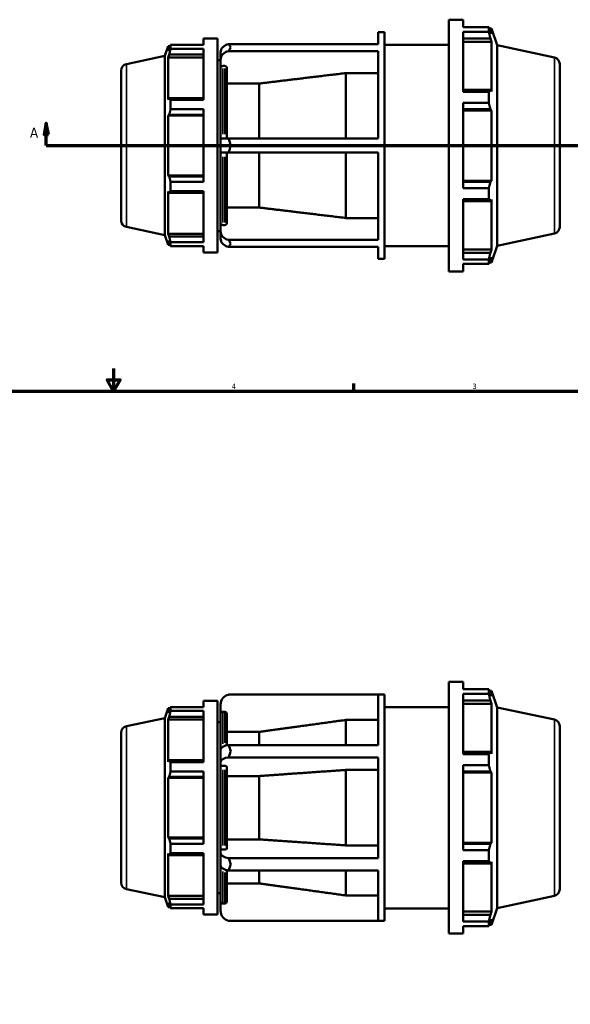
# Model space of a CAD drawing. Header units: inches. Extents: x -3.9 to 53.2, y -14.1 to 34.4.
# Tile 5 of 8: x 15.3 to 25.1, y 10.2 to 27.6. Entities that reach past the tile are written whole.
import ezdxf

# ---------------------------------------------------------------- set-up
doc = ezdxf.new("R2010")
doc.units = ezdxf.units.IN
doc.header["$MEASUREMENT"] = 0
for name, color, linetype, lineweight in [('Border (ANSI)', 7, 'Continuous', 70), ('Section Line (ANSI)', 7, 'Continuous', 70), ('Visible (ANSI)', 7, 'Continuous', 50), ('Visible Narrow (ANSI)', 7, 'Continuous', 35)]:
    doc.layers.add(name, color=color, linetype=linetype, lineweight=lineweight)
doc.styles.add('Label Text (ANSI)', font='tahoma.ttf')
doc.styles.add('Note Text (ANSI)', font='tahoma.ttf')

# ---------------------------------------------------------------- blocks, each defined once
blk = doc.blocks.new('Borders Default Border')
at = {"layer": 'Border (ANSI)'}
blk.add_line((21.25, 21), (21.25, 21.134), dxfattribs=at)
at = {"layer": 'Border (ANSI)', "flags": 128}
for points in [[(17, 21.4), (17, 21), (16.885, 21.2), (17.115, 21.2), (17, 21)], [(0.5, 1), (0.5, 21), (33.5, 21), (33.5, 1), (0.5, 1)]]:
    blk.add_lwpolyline(points, dxfattribs=at)
at = {"layer": 'Border (ANSI)', "color": 5, "true_color": 0x0000ff, "char_height": 0.0945, "attachment_point": 7, "style": 'Note Text (ANSI)'}
for s, insert in [('4', (19.092, 21.04)), ('3', (23.346, 21.038))]:
    blk.add_mtext(s, dxfattribs=dict(at, insert=insert))
blk = doc.blocks.new('2dTransSection0')
at = {"layer": 'Section Line (ANSI)', "linetype": 'Continuous'}
for p, q in [((15.811, 25.739), (15.772, 25.542)), ((15.811, 25.542), (15.811, 25.739)), ((15.851, 25.542), (15.811, 25.739)), ((33.782, 25.739), (33.743, 25.542)), ((33.782, 25.542), (33.782, 25.739)), ((33.821, 25.542), (33.782, 25.739)), ((15.772, 25.542), (15.851, 25.542)), ((15.811, 25.345), (15.811, 25.542)), ((33.743, 25.542), (33.821, 25.542)), ((33.782, 25.345), (33.782, 25.542)), ((15.811, 25.345), (16.17, 25.345)), ((33.424, 25.345), (33.782, 25.345))]:
    blk.add_line(p, q, dxfattribs=at)
at = {"layer": 'Section Line (ANSI)'}
blk.add_line((15.811, 25.345), (33.782, 25.345), dxfattribs=at)
at = {"layer": 'Section Line (ANSI)', "linetype": 'Continuous', "flags": 128}
for points in [[(15.851, 25.542), (15.811, 25.739), (15.772, 25.542), (15.851, 25.542)], [(33.821, 25.542), (33.782, 25.739), (33.743, 25.542), (33.821, 25.542)]]:
    blk.add_lwpolyline(points, dxfattribs=at)
at = {"layer": 'Section Line (ANSI)'}
for points in [[(15.851, 25.542), (15.811, 25.739), (15.772, 25.542), (15.851, 25.542)], [(33.821, 25.542), (33.782, 25.739), (33.743, 25.542), (33.821, 25.542)]]:
    blk.add_solid(points, dxfattribs=at)
at = {"layer": 'Section Line (ANSI)', "char_height": 0.18, "attachment_point": 7, "style": 'Label Text (ANSI)'}
for insert in [(15.522, 25.483), (33.919, 25.483)]:
    blk.add_mtext('A', dxfattribs=dict(at, insert=insert))

msp = doc.modelspace()

# ---------------------------------------------------------------- linework, layer by layer
at = {"layer": 'Visible (ANSI)'}
for p, q in [((22.93, 23.12), (22.93, 27.57)), ((22.93, 27.57), (23.182, 27.57)), ((23.182, 27.438), (23.182, 27.57)), ((21.68, 27.139), (21.68, 27.347)), ((21.68, 27.347), (21.791, 27.347)), ((21.791, 23.342), (21.791, 27.347)), ((23.182, 27.438), (23.636, 27.438)), ((23.182, 26.292), (23.182, 27.358)), ((23.636, 27.358), (23.182, 27.358)), ((23.636, 27.358), (23.636, 27.438)), ((23.649, 27.414), (23.687, 27.414)), ((23.687, 27.318), (23.665, 27.382)), ((23.783, 27.118), (23.687, 27.414)), ((23.687, 27.318), (23.687, 27.414)), ((18.589, 27.235), (18.589, 27.123)), ((18.589, 27.235), (18.841, 27.235)), ((18.841, 27.235), (18.841, 23.455)), ((23.182, 27.239), (23.665, 27.239)), ((23.182, 27.18), (23.687, 27.18)), ((23.665, 27.239), (23.687, 27.18)), ((23.687, 26.3), (23.687, 27.18)), ((17.91, 26.93), (17.967, 27.103)), ((17.967, 27.103), (17.967, 27.021)), ((17.999, 27.103), (17.967, 27.103)), ((17.985, 27.075), (17.967, 27.021)), ((18.009, 27.123), (18.589, 27.123)), ((18.009, 27.055), (18.009, 27.123)), ((18.589, 27.055), (18.009, 27.055)), ((18.589, 27.055), (18.589, 26.15)), ((18.895, 26.988), (18.895, 27.008)), ((18.895, 26.988), (18.895, 26.862)), ((19.036, 27.139), (21.68, 27.139)), ((21.68, 27.013), (19.036, 27.013)), ((21.68, 25.471), (21.68, 27.013)), ((21.791, 27.125), (22.93, 27.125)), ((23.783, 23.571), (23.783, 27.118)), ((24.797, 26.903), (23.783, 27.118)), ((17.229, 26.785), (17.91, 26.93)), ((17.91, 23.76), (17.91, 26.93)), ((17.967, 26.904), (17.985, 26.954)), ((18.589, 26.904), (17.967, 26.904)), ((17.967, 26.904), (17.967, 26.156)), ((17.985, 26.954), (18.589, 26.954)), ((18.841, 26.857), (18.895, 26.857)), ((18.895, 26.862), (18.895, 26.718)), ((17.135, 24.02), (17.135, 26.669)), ((18.895, 25.471), (18.895, 26.718)), ((18.968, 26.751), (18.933, 26.751)), ((19.006, 26.718), (19.006, 25.471)), ((24.891, 26.787), (24.891, 23.903)), ((21.111, 25.471), (21.111, 26.626)), ((21.68, 26.626), (21.111, 26.626)), ((19.576, 26.441), (19.006, 26.441)), ((19.576, 25.471), (19.576, 26.441)), ((23.665, 26.331), (23.182, 26.331)), ((23.182, 26.292), (23.636, 26.292)), ((23.636, 26.098), (23.636, 26.292)), ((23.687, 26.3), (23.665, 26.331)), ((17.985, 26.183), (17.967, 26.156)), ((18.589, 26.183), (17.985, 26.183)), ((18.009, 26.15), (18.589, 26.15)), ((18.009, 25.985), (18.009, 26.15)), ((18.589, 25.985), (18.009, 25.985)), ((18.589, 25.985), (18.589, 24.705)), ((23.182, 24.591), (23.182, 26.098)), ((23.636, 26.098), (23.182, 26.098)), ((23.182, 25.987), (23.665, 25.987)), ((23.182, 25.967), (23.687, 25.967)), ((23.665, 25.987), (23.687, 25.967)), ((23.687, 24.723), (23.687, 25.967)), ((17.967, 25.873), (17.985, 25.89)), ((18.589, 25.873), (17.967, 25.873)), ((17.967, 25.873), (17.967, 24.816)), ((17.985, 25.89), (18.589, 25.89)), ((18.895, 25.471), (18.895, 25.219)), ((18.895, 25.471), (19.036, 25.471)), ((19.036, 25.471), (21.68, 25.471)), ((19.036, 25.219), (18.895, 25.219)), ((18.895, 23.972), (18.895, 25.219)), ((19.006, 25.219), (19.006, 23.972)), ((21.68, 25.219), (19.036, 25.219)), ((19.576, 24.248), (19.576, 25.219)), ((21.111, 24.063), (21.111, 25.219)), ((21.68, 23.677), (21.68, 25.219)), ((18.589, 24.816), (17.967, 24.816)), ((17.985, 24.799), (17.967, 24.816)), ((18.589, 24.799), (17.985, 24.799)), ((18.009, 24.705), (18.589, 24.705)), ((18.009, 24.54), (18.009, 24.705)), ((23.182, 24.723), (23.687, 24.723)), ((23.665, 24.702), (23.182, 24.702)), ((23.182, 24.591), (23.636, 24.591)), ((23.636, 24.397), (23.636, 24.591)), ((23.687, 24.723), (23.665, 24.702)), ((17.967, 24.533), (17.967, 23.786)), ((17.967, 24.533), (17.985, 24.507)), ((17.985, 24.507), (18.589, 24.507)), ((18.589, 24.54), (18.009, 24.54)), ((18.589, 24.54), (18.589, 23.635)), ((23.182, 23.332), (23.182, 24.397)), ((23.636, 24.397), (23.182, 24.397)), ((23.665, 24.359), (23.687, 24.389)), ((23.687, 23.509), (23.687, 24.389)), ((19.006, 24.248), (19.576, 24.248)), ((23.182, 24.359), (23.665, 24.359)), ((21.111, 24.063), (21.68, 24.063)), ((17.229, 23.905), (17.91, 23.76)), ((18.895, 23.972), (18.895, 23.828)), ((18.933, 23.939), (18.968, 23.939)), ((17.91, 23.76), (17.967, 23.587)), ((18.589, 23.786), (17.967, 23.786)), ((17.985, 23.735), (17.967, 23.786)), ((18.589, 23.735), (17.985, 23.735)), ((18.841, 23.833), (18.895, 23.833)), ((18.895, 23.828), (18.895, 23.702)), ((18.895, 23.682), (18.895, 23.702)), ((24.797, 23.787), (23.783, 23.571)), ((17.967, 23.668), (17.967, 23.587)), ((17.967, 23.668), (17.985, 23.614)), ((17.999, 23.587), (17.967, 23.587)), ((18.009, 23.635), (18.589, 23.635)), ((18.009, 23.566), (18.009, 23.635)), ((18.589, 23.566), (18.009, 23.566)), ((18.589, 23.566), (18.589, 23.455)), ((19.036, 23.677), (21.68, 23.677)), ((21.68, 23.551), (19.036, 23.551)), ((21.68, 23.342), (21.68, 23.551)), ((21.791, 23.565), (22.93, 23.565)), ((23.182, 23.509), (23.687, 23.509)), ((23.687, 23.509), (23.665, 23.45)), ((23.783, 23.571), (23.687, 23.276)), ((18.589, 23.455), (18.841, 23.455)), ((21.68, 23.342), (21.791, 23.342)), ((23.665, 23.45), (23.182, 23.45)), ((23.182, 23.332), (23.636, 23.332)), ((23.636, 23.251), (23.636, 23.332)), ((23.665, 23.308), (23.687, 23.371)), ((23.687, 23.276), (23.687, 23.371)), ((23.182, 23.12), (23.182, 23.251)), ((23.636, 23.251), (23.182, 23.251)), ((23.649, 23.276), (23.687, 23.276)), ((22.93, 23.12), (23.182, 23.12)), ((22.93, 11.411), (22.93, 15.861)), ((22.93, 15.861), (23.182, 15.861)), ((23.182, 15.73), (23.182, 15.861)), ((23.182, 15.73), (23.636, 15.73)), ((23.636, 15.649), (23.636, 15.73)), ((23.649, 15.705), (23.687, 15.705)), ((23.687, 15.609), (23.665, 15.673)), ((23.783, 15.409), (23.687, 15.705)), ((23.687, 15.609), (23.687, 15.705)), ((18.589, 15.526), (18.589, 15.414)), ((18.589, 15.526), (18.841, 15.526)), ((18.841, 15.526), (18.841, 11.746)), ((21.68, 15.635), (19.036, 15.635)), ((19.073, 15.638), (21.791, 15.638)), ((21.68, 14.744), (21.68, 15.635)), ((21.791, 11.633), (21.791, 15.638)), ((23.182, 14.584), (23.182, 15.649)), ((23.636, 15.649), (23.182, 15.649)), ((23.182, 15.531), (23.665, 15.531)), ((23.665, 15.531), (23.687, 15.471)), ((17.91, 15.221), (17.967, 15.394)), ((17.967, 15.394), (17.967, 15.312)), ((17.999, 15.394), (17.967, 15.394)), ((17.985, 15.366), (17.967, 15.312)), ((18.009, 15.414), (18.589, 15.414)), ((18.009, 15.346), (18.009, 15.414)), ((18.589, 15.346), (18.009, 15.346)), ((18.589, 15.346), (18.589, 14.441)), ((18.895, 15.46), (18.895, 15.294)), ((18.968, 15.332), (18.933, 15.332)), ((21.791, 15.416), (22.93, 15.416)), ((23.182, 15.471), (23.687, 15.471)), ((23.687, 14.591), (23.687, 15.471)), ((23.783, 11.862), (23.783, 15.409)), ((24.797, 15.194), (23.783, 15.409)), ((17.229, 15.076), (17.91, 15.221)), ((17.91, 12.051), (17.91, 15.221)), ((17.967, 15.195), (17.985, 15.245)), ((18.589, 15.195), (17.967, 15.195)), ((17.967, 15.195), (17.967, 14.448)), ((17.985, 15.245), (18.589, 15.245)), ((18.841, 15.148), (18.895, 15.148)), ((18.895, 14.657), (18.895, 15.294)), ((19.006, 15.294), (19.006, 14.74)), ((21.111, 14.744), (21.111, 15.188)), ((21.68, 15.188), (21.111, 15.188)), ((19.576, 14.975), (19.006, 14.975)), ((19.576, 14.744), (19.576, 14.975)), ((24.891, 15.078), (24.891, 12.194)), ((17.135, 12.312), (17.135, 14.96)), ((18.895, 14.657), (18.895, 14.439)), ((19.036, 14.744), (21.68, 14.744)), ((17.985, 14.474), (17.967, 14.448)), ((18.589, 14.474), (17.985, 14.474)), ((21.68, 14.526), (19.036, 14.526)), ((21.68, 12.746), (21.68, 14.526)), ((23.665, 14.622), (23.182, 14.622)), ((23.182, 14.584), (23.636, 14.584)), ((23.636, 14.389), (23.636, 14.584)), ((23.687, 14.591), (23.665, 14.622)), ((18.009, 14.441), (18.589, 14.441)), ((18.009, 14.276), (18.009, 14.441)), ((18.895, 14.439), (18.895, 14.356)), ((18.895, 12.916), (18.895, 14.356)), ((18.968, 14.375), (18.933, 14.375)), ((19.006, 14.356), (19.006, 12.916)), ((21.111, 12.969), (21.111, 14.303)), ((21.68, 14.303), (21.111, 14.303)), ((23.182, 12.883), (23.182, 14.389)), ((23.636, 14.389), (23.182, 14.389)), ((23.182, 14.278), (23.665, 14.278)), ((23.665, 14.278), (23.687, 14.258)), ((17.967, 14.165), (17.985, 14.182)), ((18.589, 14.165), (17.967, 14.165)), ((17.967, 14.165), (17.967, 13.107)), ((17.985, 14.182), (18.589, 14.182)), ((18.589, 14.276), (18.009, 14.276)), ((18.589, 14.276), (18.589, 12.996)), ((19.576, 14.196), (19.006, 14.196)), ((19.576, 13.076), (19.576, 14.196)), ((23.182, 14.258), (23.687, 14.258)), ((23.687, 13.014), (23.687, 14.258)), ((18.589, 13.107), (17.967, 13.107)), ((17.985, 13.09), (17.967, 13.107)), ((18.589, 13.09), (17.985, 13.09)), ((19.006, 13.076), (19.576, 13.076)), ((18.009, 12.996), (18.589, 12.996)), ((18.009, 12.831), (18.009, 12.996)), ((18.895, 12.916), (18.895, 12.833)), ((18.933, 12.897), (18.968, 12.897)), ((21.111, 12.969), (21.68, 12.969)), ((23.182, 13.014), (23.687, 13.014)), ((23.665, 12.994), (23.182, 12.994)), ((23.687, 13.014), (23.665, 12.994)), ((17.967, 12.824), (17.985, 12.798)), ((17.967, 12.824), (17.967, 12.077)), ((17.985, 12.798), (18.589, 12.798)), ((18.589, 12.831), (18.009, 12.831)), ((18.589, 12.831), (18.589, 11.926)), ((18.895, 12.833), (18.895, 12.615)), ((19.036, 12.746), (21.68, 12.746)), ((23.182, 12.883), (23.636, 12.883)), ((23.636, 12.688), (23.636, 12.883)), ((18.895, 11.978), (18.895, 12.615)), ((23.182, 11.623), (23.182, 12.688)), ((23.636, 12.688), (23.182, 12.688)), ((23.182, 12.65), (23.665, 12.65)), ((23.665, 12.65), (23.687, 12.681)), ((23.687, 11.801), (23.687, 12.681)), ((19.006, 12.532), (19.006, 11.978)), ((21.68, 12.528), (19.036, 12.528)), ((19.576, 12.297), (19.576, 12.528)), ((21.111, 12.084), (21.111, 12.528)), ((21.68, 11.637), (21.68, 12.528)), ((17.229, 12.196), (17.91, 12.051)), ((19.006, 12.297), (19.576, 12.297)), ((17.91, 12.051), (17.967, 11.878)), ((18.589, 12.077), (17.967, 12.077)), ((17.985, 12.027), (17.967, 12.077)), ((18.589, 12.027), (17.985, 12.027)), ((18.841, 12.124), (18.895, 12.124)), ((21.111, 12.084), (21.68, 12.084)), ((24.797, 12.078), (23.783, 11.862)), ((17.967, 11.96), (17.985, 11.906)), ((17.967, 11.96), (17.967, 11.878)), ((17.999, 11.878), (17.967, 11.878)), ((18.009, 11.926), (18.589, 11.926)), ((18.009, 11.858), (18.009, 11.926)), ((18.589, 11.858), (18.009, 11.858)), ((18.589, 11.858), (18.589, 11.746)), ((18.895, 11.978), (18.895, 11.811)), ((18.933, 11.94), (18.968, 11.94)), ((21.791, 11.856), (22.93, 11.856)), ((23.783, 11.862), (23.687, 11.567)), ((18.589, 11.746), (18.841, 11.746)), ((23.182, 11.801), (23.687, 11.801)), ((23.665, 11.741), (23.182, 11.741)), ((23.687, 11.801), (23.665, 11.741)), ((19.036, 11.637), (21.68, 11.637)), ((19.073, 11.633), (21.791, 11.633)), ((23.182, 11.623), (23.636, 11.623)), ((23.182, 11.411), (23.182, 11.542)), ((23.636, 11.542), (23.182, 11.542)), ((23.636, 11.542), (23.636, 11.623)), ((23.649, 11.567), (23.687, 11.567)), ((23.665, 11.599), (23.687, 11.662)), ((23.687, 11.567), (23.687, 11.662)), ((22.93, 11.411), (23.182, 11.411))]:
    msp.add_line(p, q, dxfattribs=at)
for centre, radius, start, end in [((18.933, 27.008), 0.0379, 145.9305, 180), ((24.772, 26.787), 0.118, 0, 78), ((17.253, 26.669), 0.118, 102, 180), ((17.253, 24.02), 0.118, 180, 258), ((24.772, 23.903), 0.118, 282, 0), ((18.933, 23.682), 0.0379, 180, 214.0695), ((19.073, 15.46), 0.178, 102.1205, 180), ((24.772, 15.078), 0.118, 0, 78), ((17.253, 14.96), 0.118, 102, 180), ((17.253, 12.312), 0.118, 180, 258), ((24.772, 12.194), 0.118, 282, 0), ((19.073, 11.811), 0.178, 180, 257.8795)]:
    msp.add_arc(centre, radius, start, end, dxfattribs=at)
for centre, ratio, start_param, end_param in [((19.073, 26.988), 0.866025, 4.923932, 6.283185), ((19.073, 26.862), 0.866025, 4.923932, 6.283185), ((19.073, 23.828), 0.866025, 0, 1.359253), ((19.073, 23.702), 0.866025, 0, 1.359253), ((19.073, 14.657), 0.5, 4.923932, 6.283185), ((19.073, 14.439), 0.5, 4.923932, 6.283185), ((19.073, 12.833), 0.5, 0, 1.359253), ((19.073, 12.615), 0.5, 0, 1.359253)]:
    msp.add_ellipse(centre, major_axis=(-0.178, 0), ratio=ratio, start_param=start_param, end_param=end_param, dxfattribs=at)
for points, weights in [([(23.636, 27.438), (23.651, 27.41), (23.665, 27.382)], [1, 1.00258239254, 1.0043509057]), ([(23.665, 27.239), (23.651, 27.297), (23.636, 27.358)], [1.0043509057, 1.00258239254, 1]), ([(17.985, 27.075), (17.997, 27.099), (18.009, 27.123)], [1.00301394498, 1.00191486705, 1]), ([(18.009, 27.055), (17.997, 27.003), (17.985, 26.954)], [1, 1.00191486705, 1.00301394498]), ([(21.111, 26.626), (20.287, 26.527), (19.576, 26.441)], [1, 1.00271421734, 1]), ([(23.636, 26.292), (23.651, 26.312), (23.665, 26.331)], [1, 1.00258239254, 1.0043509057]), ([(17.985, 26.183), (17.997, 26.167), (18.009, 26.15)], [1.00301394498, 1.00191486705, 1]), ([(18.009, 25.985), (17.997, 25.937), (17.985, 25.89)], [1, 1.00191486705, 1.00301394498]), ([(23.665, 25.987), (23.651, 26.042), (23.636, 26.098)], [1.0043509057, 1.00258239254, 1]), ([(17.985, 24.799), (17.997, 24.753), (18.009, 24.705)], [1.00301394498, 1.00191486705, 1]), ([(23.636, 24.591), (23.651, 24.648), (23.665, 24.702)], [1, 1.00258239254, 1.0043509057]), ([(18.009, 24.54), (17.997, 24.523), (17.985, 24.507)], [1, 1.00191486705, 1.00301394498]), ([(23.665, 24.359), (23.651, 24.377), (23.636, 24.397)], [1.0043509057, 1.00258239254, 1]), ([(19.576, 24.248), (20.287, 24.163), (21.111, 24.063)], [1, 1.00271421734, 1]), ([(17.985, 23.735), (17.997, 23.686), (18.009, 23.635)], [1.00301394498, 1.00191486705, 1]), ([(18.009, 23.566), (17.997, 23.591), (17.985, 23.614)], [1, 1.00191486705, 1.00301394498]), ([(23.636, 23.332), (23.651, 23.392), (23.665, 23.45)], [1, 1.00258239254, 1.0043509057]), ([(23.665, 23.308), (23.651, 23.28), (23.636, 23.251)], [1.0043509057, 1.00258239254, 1]), ([(23.636, 15.73), (23.651, 15.701), (23.665, 15.673)], [1, 1.00258239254, 1.0043509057]), ([(23.665, 15.531), (23.651, 15.589), (23.636, 15.649)], [1.0043509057, 1.00258239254, 1]), ([(17.985, 15.366), (17.997, 15.39), (18.009, 15.414)], [1.00301394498, 1.00191486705, 1]), ([(18.009, 15.346), (17.997, 15.295), (17.985, 15.245)], [1, 1.00191486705, 1.00301394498]), ([(21.111, 15.188), (20.287, 15.074), (19.576, 14.975)], [1, 1.00271421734, 1]), ([(17.985, 14.474), (17.997, 14.458), (18.009, 14.441)], [1.00301394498, 1.00191486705, 1]), ([(23.636, 14.584), (23.651, 14.603), (23.665, 14.622)], [1, 1.00258239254, 1.0043509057]), ([(21.111, 14.303), (20.287, 14.246), (19.576, 14.196)], [1, 1.00271421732, 1]), ([(23.665, 14.278), (23.651, 14.333), (23.636, 14.389)], [1.0043509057, 1.00258239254, 1]), ([(18.009, 14.276), (17.997, 14.228), (17.985, 14.182)], [1, 1.00191486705, 1.00301394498]), ([(17.985, 13.09), (17.997, 13.044), (18.009, 12.996)], [1.00301394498, 1.00191486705, 1]), ([(19.576, 13.076), (20.287, 13.026), (21.111, 12.969)], [1, 1.00271421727, 1]), ([(23.636, 12.883), (23.651, 12.939), (23.665, 12.994)], [1, 1.00258239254, 1.0043509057]), ([(18.009, 12.831), (17.997, 12.814), (17.985, 12.798)], [1, 1.00191486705, 1.00301394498]), ([(23.665, 12.65), (23.651, 12.669), (23.636, 12.688)], [1.0043509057, 1.00258239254, 1]), ([(19.576, 12.297), (20.287, 12.198), (21.111, 12.084)], [1, 1.00271421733, 1]), ([(17.985, 12.027), (17.997, 11.977), (18.009, 11.926)], [1.00301394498, 1.00191486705, 1]), ([(18.009, 11.858), (17.997, 11.882), (17.985, 11.906)], [1, 1.00191486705, 1.00301394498]), ([(23.636, 11.623), (23.651, 11.683), (23.665, 11.741)], [1, 1.00258239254, 1.0043509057]), ([(23.665, 11.599), (23.651, 11.571), (23.636, 11.542)], [1.0043509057, 1.00258239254, 1])]:
    msp.add_rational_spline(points, weights, degree=2, dxfattribs=at)
for points in [[(19.073, 27.079), (19.061, 27.099), (19.049, 27.119), (19.036, 27.139)], [(19.036, 27.013), (19.049, 27.037), (19.061, 27.059), (19.073, 27.079)], [(19.073, 25.345), (19.061, 25.385), (19.049, 25.428), (19.036, 25.471)], [(19.036, 25.219), (19.049, 25.262), (19.061, 25.304), (19.073, 25.345)], [(19.073, 23.611), (19.061, 23.631), (19.049, 23.653), (19.036, 23.677)], [(19.036, 23.551), (19.049, 23.57), (19.061, 23.59), (19.073, 23.611)], [(19.036, 15.635), (19.049, 15.637), (19.061, 15.638), (19.073, 15.638)], [(19.073, 14.637), (19.061, 14.672), (19.049, 14.708), (19.036, 14.744)], [(19.036, 14.526), (19.049, 14.565), (19.061, 14.602), (19.073, 14.637)], [(19.073, 12.635), (19.061, 12.67), (19.049, 12.707), (19.036, 12.746)], [(19.036, 12.528), (19.049, 12.564), (19.061, 12.6), (19.073, 12.635)], [(19.073, 11.633), (19.061, 11.633), (19.049, 11.635), (19.036, 11.637)]]:
    msp.add_open_spline(points, degree=3, dxfattribs=at)
for points, knots in [([(18.933, 26.751), (18.928, 26.751), (18.923, 26.75), (18.914, 26.747), (18.91, 26.744), (18.903, 26.738), (18.9, 26.734), (18.896, 26.727), (18.895, 26.722), (18.895, 26.718)], [0, 0, 0, 0, 0.0355854, 0.0355854, 0.0712209, 0.0712209, 0.1069185, 0.1069185, 0.1426701, 0.1426701, 0.1426701, 0.1426701]), ([(19.006, 26.718), (19.006, 26.722), (19.005, 26.727), (19.001, 26.734), (18.998, 26.738), (18.992, 26.744), (18.987, 26.747), (18.978, 26.75), (18.973, 26.751), (18.968, 26.751)], [-0.1426701, -0.1426701, -0.1426701, -0.1426701, -0.1069185, -0.1069185, -0.0712209, -0.0712209, -0.0355854, -0.0355854, 0, 0, 0, 0]), ([(18.895, 23.972), (18.895, 23.968), (18.896, 23.963), (18.9, 23.955), (18.903, 23.951), (18.91, 23.945), (18.914, 23.943), (18.923, 23.94), (18.928, 23.939), (18.933, 23.939)], [-0.1426701, -0.1426701, -0.1426701, -0.1426701, -0.1069185, -0.1069185, -0.0712209, -0.0712209, -0.0355854, -0.0355854, 0, 0, 0, 0]), ([(18.968, 23.939), (18.973, 23.939), (18.978, 23.94), (18.987, 23.943), (18.992, 23.945), (18.998, 23.951), (19.001, 23.955), (19.005, 23.963), (19.006, 23.968), (19.006, 23.972)], [0, 0, 0, 0, 0.0355854, 0.0355854, 0.0712209, 0.0712209, 0.1069185, 0.1069185, 0.1426701, 0.1426701, 0.1426701, 0.1426701]), ([(18.933, 15.332), (18.928, 15.332), (18.923, 15.331), (18.914, 15.328), (18.91, 15.325), (18.903, 15.318), (18.9, 15.313), (18.896, 15.305), (18.895, 15.299), (18.895, 15.294)], [0, 0, 0, 0, 0.0355854, 0.0355854, 0.0712209, 0.0712209, 0.1069185, 0.1069185, 0.1426701, 0.1426701, 0.1426701, 0.1426701]), ([(19.006, 15.294), (19.006, 15.299), (19.005, 15.305), (19.001, 15.313), (18.998, 15.318), (18.992, 15.325), (18.987, 15.328), (18.978, 15.331), (18.973, 15.332), (18.968, 15.332)], [-0.1426701, -0.1426701, -0.1426701, -0.1426701, -0.1069185, -0.1069185, -0.0712209, -0.0712209, -0.0355854, -0.0355854, 0, 0, 0, 0]), ([(18.933, 14.375), (18.928, 14.375), (18.923, 14.374), (18.914, 14.373), (18.91, 14.371), (18.903, 14.368), (18.9, 14.365), (18.896, 14.361), (18.895, 14.358), (18.895, 14.356)], [0, 0, 0, 0, 0.0355854, 0.0355854, 0.0712209, 0.0712209, 0.1069185, 0.1069185, 0.1426701, 0.1426701, 0.1426701, 0.1426701]), ([(19.006, 14.356), (19.006, 14.358), (19.005, 14.361), (19.001, 14.365), (18.998, 14.368), (18.992, 14.371), (18.987, 14.373), (18.978, 14.374), (18.973, 14.375), (18.968, 14.375)], [-0.1426701, -0.1426701, -0.1426701, -0.1426701, -0.1069185, -0.1069185, -0.0712209, -0.0712209, -0.0355854, -0.0355854, 0, 0, 0, 0]), ([(18.895, 12.916), (18.895, 12.914), (18.896, 12.911), (18.9, 12.906), (18.903, 12.904), (18.91, 12.901), (18.914, 12.899), (18.923, 12.897), (18.928, 12.897), (18.933, 12.897)], [-0.1426701, -0.1426701, -0.1426701, -0.1426701, -0.1069185, -0.1069185, -0.0712209, -0.0712209, -0.0355854, -0.0355854, 0, 0, 0, 0]), ([(18.968, 12.897), (18.973, 12.897), (18.978, 12.897), (18.987, 12.899), (18.992, 12.901), (18.998, 12.904), (19.001, 12.906), (19.005, 12.911), (19.006, 12.914), (19.006, 12.916)], [0, 0, 0, 0, 0.0355854, 0.0355854, 0.0712209, 0.0712209, 0.1069185, 0.1069185, 0.1426701, 0.1426701, 0.1426701, 0.1426701]), ([(18.895, 11.978), (18.895, 11.973), (18.896, 11.967), (18.9, 11.959), (18.903, 11.954), (18.91, 11.947), (18.914, 11.944), (18.923, 11.941), (18.928, 11.94), (18.933, 11.94)], [-0.1426701, -0.1426701, -0.1426701, -0.1426701, -0.1069185, -0.1069185, -0.0712209, -0.0712209, -0.0355854, -0.0355854, 0, 0, 0, 0]), ([(18.968, 11.94), (18.973, 11.94), (18.978, 11.941), (18.987, 11.944), (18.992, 11.947), (18.998, 11.954), (19.001, 11.959), (19.005, 11.967), (19.006, 11.973), (19.006, 11.978)], [0, 0, 0, 0, 0.0355854, 0.0355854, 0.0712209, 0.0712209, 0.1069185, 0.1069185, 0.1426701, 0.1426701, 0.1426701, 0.1426701])]:
    msp.add_open_spline(points, degree=3, knots=knots, dxfattribs=at)
at = {"layer": 'Visible Narrow (ANSI)'}
for p, q in [((24.797, 23.806), (24.797, 26.884)), ((17.229, 26.767), (17.229, 23.922)), ((18.933, 26.706), (18.933, 25.547)), ((18.968, 25.547), (18.968, 26.706)), ((18.933, 25.143), (18.933, 23.983)), ((18.968, 23.983), (18.968, 25.143)), ((18.933, 15.326), (18.933, 14.765)), ((18.968, 14.78), (18.968, 15.326)), ((24.797, 12.097), (24.797, 15.175)), ((17.229, 15.058), (17.229, 12.214)), ((18.933, 14.305), (18.933, 12.967)), ((18.968, 12.967), (18.968, 14.305)), ((18.933, 12.507), (18.933, 11.946)), ((18.968, 11.946), (18.968, 12.492))]:
    msp.add_line(p, q, dxfattribs=at)

# ---------------------------------------------------------------- block references
msp.add_blockref('Borders Default Border', (0, 0))
at = {"layer": 'Section Line (ANSI)'}
msp.add_blockref('2dTransSection0', (0, 0), dxfattribs=at)

doc.saveas('drawing.dxf')
